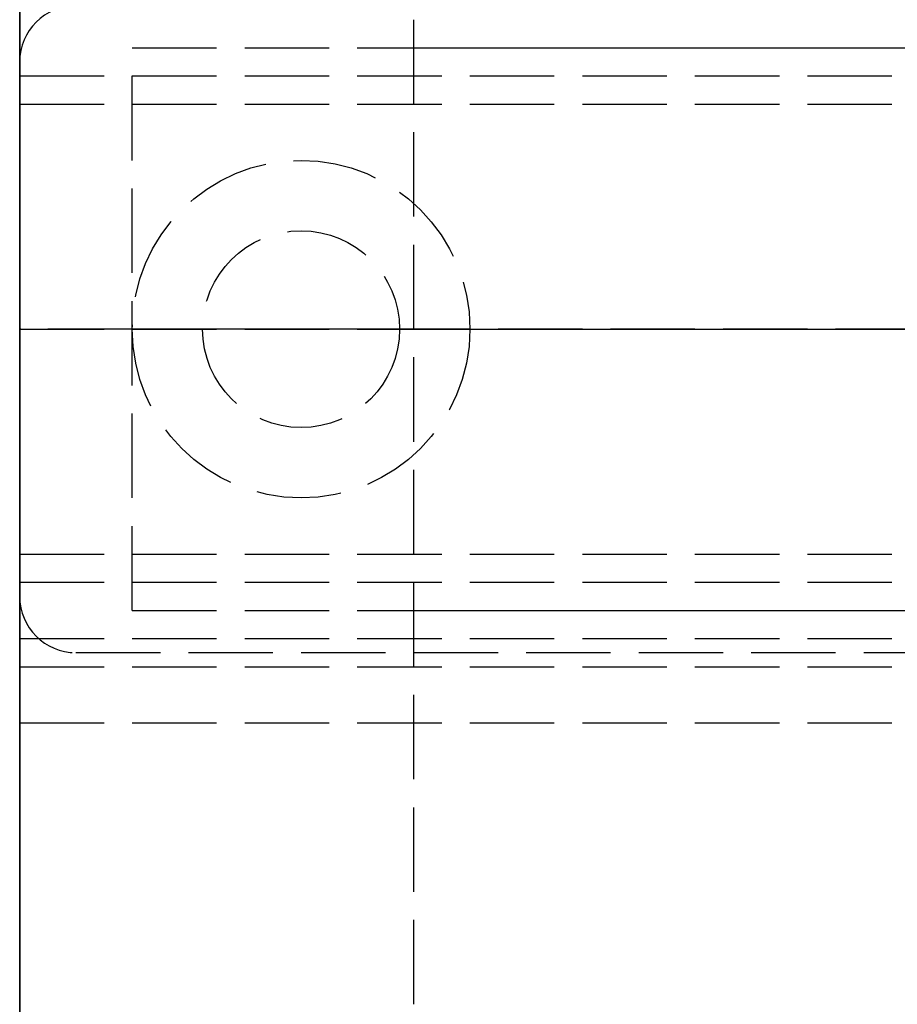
# Model space of a CAD drawing. Header units: millimetres. Extents: x 0 to 2080, y -94 to 94.
# Tile 3 of 13: x 0 to 16, y -12 to 5. Entities that reach past the tile are written whole.
import ezdxf

# ---------------------------------------------------------------- set-up
doc = ezdxf.new("R2010")
doc.units = ezdxf.units.MM
doc.header["$LTSCALE"] = 10
doc.linetypes.add('ALLCAD_Strich', pattern=[0.2, 0.15, -0.05])
for name, color, linetype in [('BESCH_KONT_sich_schn_ansi_2d', 40, 'Continuous'), ('BESCH_KONT_sich_schn_grun_2d', 10, 'Continuous'), ('BESCH_KONT_sich_schn_seit_2d', 160, 'Continuous')]:
    doc.layers.add(name, color=color, linetype=linetype)

msp = doc.modelspace()

# ---------------------------------------------------------------- linework, layer by layer
at = {"layer": 'BESCH_KONT_sich_schn_ansi_2d', "linetype": 'ALLCAD_Strich'}
for p, q in [((0, 0, 2368), (2080, 0, 2368)), ((2080, 0, 2418), (0, 0, 2418)), ((0, 0, 2418), (0, 0, 2368)), ((0, 0, 2321.5), (980, 0, 2321.5)), ((0, 0, 2321.5), (0, 0, 2368)), ((2050, 0, 2361.5), (0, 0, 2361.5)), ((2050, 0, 2362), (0, 0, 2362)), ((0, 0, 2359), (2050, 0, 2359)), ((0, 0, 2359.5), (2050, 0, 2359.5)), ((0, 0, 2353), (2050, 0, 2353)), ((0, 0, 2324), (2050, 0, 2324)), ((2050, 0, 2325.5), (0, 0, 2325.5)), ((0, 0, 2352.5), (2050, 0, 2352.5)), ((0, 0, 2326.5), (2050, 0, 2326.5)), ((0, 0, 2322), (2050, 0, 2322)), ((0, 0, 2355), (2050, 0, 2355)), ((0, 0, 2350.5), (2050, 0, 2350.5)), ((0, 0, 2350), (2050, 0, 2350)), ((0.002, 0, 2361.505), (0.002, 0, 2361.503)), ((0.002, 0, 2352.495), (0.002, 0, 2352.497)), ((0.003, 0, 2361.502), (0.003, 0, 2361.502)), ((0.003, 0, 2361.507), (0.003, 0, 2361.507)), ((0.003, 0, 2361.508), (0.003, 0, 2361.508)), ((0.003, 0, 2352.492), (0.003, 0, 2352.492)), ((0.003, 0, 2352.498), (0.003, 0, 2352.498)), ((0.003, 0, 2352.493), (0.003, 0, 2352.493)), ((0.004, 0, 2361.505), (0.004, 0, 2361.503)), ((0.004, 0, 2352.497), (0.004, 0, 2352.495)), ((0.006, 0, 2361.503), (0.006, 0, 2361.505)), ((0.006, 0, 2352.495), (0.006, 0, 2352.497)), ((0.007, 0, 2361.508), (0.007, 0, 2361.5)), ((0.007, 0, 2361.5), (0.009, 0, 2361.5)), ((0.011, 0, 2361.508), (0.007, 0, 2361.508)), ((0.007, 0, 2352.498), (0.007, 0, 2352.497)), ((0.009, 0, 2361.506), (0.01, 0, 2361.506)), ((0.01, 0, 2361.504), (0.009, 0, 2361.504)), ((0.009, 0, 2361.504), (0.009, 0, 2361.506)), ((0.009, 0, 2361.5), (0.009, 0, 2361.503)), ((0.009, 0, 2361.503), (0.011, 0, 2361.503)), ((0.009, 0, 2352.495), (0.011, 0, 2352.495)), ((0.009, 0, 2352.497), (0.009, 0, 2352.497)), ((0.013, 0, 2352.5), (0.009, 0, 2352.5)), ((0.01, 0, 2352.498), (0.011, 0, 2352.498)), ((0.011, 0, 2352.496), (0.01, 0, 2352.496)), ((0.011, 0, 2361.505), (0.011, 0, 2361.505)), ((0.011, 0, 2352.495), (0.011, 0, 2352.492)), ((0.011, 0, 2352.492), (0.013, 0, 2352.492)), ((0.011, 0, 2352.498), (0.011, 0, 2352.496)), ((0.013, 0, 2361.505), (0.013, 0, 2361.506)), ((0.013, 0, 2352.492), (0.013, 0, 2352.5)), ((0.014, 0, 2361.503), (0.014, 0, 2361.505)), ((0.014, 0, 2352.497), (0.014, 0, 2352.495)), ((0.016, 0, 2361.505), (0.016, 0, 2361.503)), ((0.016, 0, 2352.495), (0.016, 0, 2352.497)), ((0.017, 0, 2361.502), (0.017, 0, 2361.502)), ((0.017, 0, 2361.507), (0.017, 0, 2361.507)), ((0.017, 0, 2361.508), (0.017, 0, 2361.508)), ((0.017, 0, 2352.492), (0.017, 0, 2352.492)), ((0.017, 0, 2352.498), (0.017, 0, 2352.498)), ((0.017, 0, 2352.493), (0.017, 0, 2352.493)), ((0.018, 0, 2361.505), (0.018, 0, 2361.503)), ((0.018, 0, 2352.497), (0.018, 0, 2352.495)), ((0.02, 0, 2361.503), (0.02, 0, 2361.505)), ((0.02, 0, 2352.495), (0.02, 0, 2352.497)), ((1, 0, 2350.5), (1, 0, 2352.5)), ((978, 0, 9), (2, 0, 9)), ((2, 0, 2294), (7, 0, 2294)), ((2, 0, 9), (2, 0, 2294)), ((8, 0, 2348), (2, 0, 2348)), ((8, 0, 2347.5), (2, 0, 2347.5)), ((2, 0, 2347.5), (2, 0, 2348)), ((3.25, 0, 2349), (2, 0, 2348)), ((6.75, 0, 2349), (3.25, 0, 2349)), ((3.25, 0, 2349), (3.25, 0, 2352.5)), ((3.25, 0, 2352.5), (3.25, 0, 2350.5)), ((6.75, 0, 2349), (8, 0, 2348)), ((6.75, 0, 2349), (6.75, 0, 2352.5)), ((6.75, 0, 2352.5), (6.75, 0, 2350.5)), ((7, 0, 2285), (157, 0, 2285)), ((7, 0, 2317), (7, 0, 2285)), ((7, 0, 2317), (157, 0, 2317)), ((7, 0, 2294), (157, 0, 2294)), ((7, 0, 2294), (157, 0, 2294)), ((8, 0, 2347.5), (8, 0, 2348))]:
    msp.add_line(p, q, dxfattribs=at)
at = {"layer": 'BESCH_KONT_sich_schn_ansi_2d', "linetype": 'ALLCAD_Strich', "extrusion": (0, 1, 0)}
for centre, radius, start, end in [((-0.003, 2361.505), 0.00271, 0, 90), ((-0.003, 2361.503), 0.00271, 270, 360), ((-0.003, 2352.497), 0.00116, 0, 90), ((-0.003, 2352.495), 0.00116, 270, 360), ((-0.003, 2361.505), 0.00116, 90, 180), ((-0.003, 2361.503), 0.00116, 180, 270), ((-0.003, 2352.497), 0.00116, 90, 180), ((-0.003, 2352.495), 0.00116, 180, 270), ((-0.01, 2352.497), 0.00093, 270, 0), ((-0.01, 2352.497), 0.00093, 0, 90), ((-0.01, 2361.505), 0.00093, 90, 180), ((-0.01, 2361.505), 0.00093, 180, 270), ((-0.017, 2361.505), 0.00271, 0, 90), ((-0.017, 2361.503), 0.00271, 270, 360), ((-0.017, 2352.497), 0.00116, 0, 90), ((-0.017, 2352.495), 0.00116, 270, 360), ((-0.017, 2361.505), 0.00116, 90, 180), ((-0.017, 2361.503), 0.00116, 180, 270), ((-0.017, 2352.497), 0.00116, 90, 180), ((-0.017, 2352.495), 0.00116, 180, 270)]:
    msp.add_arc(centre, radius, start, end, dxfattribs=at)
at = {"layer": 'BESCH_KONT_sich_schn_ansi_2d', "linetype": 'ALLCAD_Strich', "extrusion": (0, -1, 0)}
for centre, radius, start, end in [((0.003, 2352.495), 0.00271, 180, 270), ((0.003, 2352.497), 0.00271, 90, 180), ((0.003, 2361.503), 0.00116, 180, 270), ((0.003, 2361.505), 0.00116, 90, 180), ((0.003, 2361.503), 0.00271, 270, 360), ((0.003, 2361.505), 0.00271, 0, 90), ((0.003, 2352.495), 0.00271, 270, 0), ((0.003, 2352.497), 0.00271, 0, 90), ((0.009, 2352.498), 0.00217, 90, 180), ((0.009, 2352.497), 0.00217, 180, 270), ((0.011, 2361.505), 0.00217, 270, 0), ((0.011, 2361.506), 0.00217, 360, 90), ((0.017, 2352.497), 0.00271, 90, 180), ((0.017, 2352.495), 0.00271, 180, 270), ((0.017, 2361.503), 0.00116, 180, 270), ((0.017, 2361.505), 0.00116, 90, 180), ((0.017, 2361.503), 0.00271, 270, 360), ((0.017, 2361.505), 0.00271, 0, 90), ((0.017, 2352.497), 0.00271, 0, 90), ((0.017, 2352.495), 0.00271, 270, 0)]:
    msp.add_arc(centre, radius, start, end, dxfattribs=at)
at = {"layer": 'BESCH_KONT_sich_schn_grun_2d', "linetype": 'ALLCAD_Strich'}
for p, q in [((0, 94), (0, -94)), ((7, 13.5), (7, -13.5)), ((2, -5), (2, 5)), ((2, 5), (1022, 5)), ((7, 5), (157, 5)), ((0, 4.5), (2050, 4.5)), ((0, 4), (2050, 4)), ((0, -4), (2050, -4)), ((0, -4.5), (2050, -4.5)), ((2, -5), (1022, -5)), ((7, -5), (157, -5)), ((0, -5.5), (2050, -5.5)), ((1, -5.75), (28.901, -5.75)), ((0, -6), (174, -6)), ((0, -7), (2050, -7))]:
    msp.add_line(p, q, dxfattribs=at)
for radius in [3, 1.75, 1.75]:
    msp.add_circle((5, 0), radius, dxfattribs=at)
for centre, start, end in [((1, 4.75), 90, 180), ((1, -4.75), 180, 270)]:
    msp.add_arc(centre, 1, start, end, dxfattribs=at)
at = {"layer": 'BESCH_KONT_sich_schn_seit_2d', "linetype": 'ALLCAD_Strich'}
for p, q in [((0, -94, 2368), (0, 94, 2368)), ((0, 94, 2418), (0, -94, 2418)), ((0, -45.5), (0, 45.5)), ((0, 25.5, 2), (0, -25.5, 2)), ((0, 17, 2362), (0, -17, 2362)), ((0, -17, 2359), (0, 17, 2359)), ((0, -16.5, 2355), (0, 16.5, 2355)), ((0, 5, 2285), (0, 13.5, 2285)), ((0, 13.5, 2317), (0, -13.5, 2317)), ((0, 12, 2337.5), (0, -12, 2337.5)), ((0, 12, 2333.5), (0, -12, 2333.5)), ((0, 12, 2337.5), (0, -12, 2337.5)), ((0, 12, 2333.5), (0, -12, 2333.5)), ((0, -10.5, 2328.5), (0, 10.5, 2328.5)), ((0, 2.727, 2329.25), (0, 10.5, 2329.25)), ((0, -10.5, 2332.3), (0, 10.5, 2332.3)), ((0, -10.5, 2329.8), (0, 10.5, 2329.8)), ((0, 10.5, 2340.737), (0, 4.5, 2340.737)), ((0, 4.5, 2338.312), (0, 10.5, 2338.312)), ((0, 10.5, 2343.7), (0, 4.5, 2343.7)), ((0, 10.5, 2337.742), (0, 4.5, 2337.742)), ((0, 10.5, 2340.3), (0, -10.5, 2340.3)), ((0, 4, 2334.5), (0, 10.5, 2334.5)), ((0, 4.5, 2336.5), (0, 10.5, 2336.5)), ((0, 10.5, 2336), (0, 4.5, 2336)), ((0, 10.5, 2332), (0, 4.5, 2332)), ((0, -10.5, 2332), (0, 10.5, 2332)), ((0, -10.5, 2336), (0, 10.5, 2336)), ((0, -9.5, 4), (0, 9.5, 4)), ((0, 9, 2365), (0, -9, 2365)), ((0, -8.5, 2319), (0, 8.5, 2319)), ((0, 4.5, 2340.5), (0, 8, 2340.5)), ((0, 8, 2332.5), (0, 0, 2332.5)), ((0, 3.016, 2329.3), (0, 7.976, 2334.2)), ((0, 7.976, 2345.4), (0, 3.016, 2350.3)), ((0, 5.4, 2325.483), (0, 7.632, 2326.798)), ((0, -6.635, 2332.876), (0, 6.635, 2332.876)), ((0, 6.062, 2322.5), (0, 5.062, 2322.5)), ((0, 6, 2350), (0, 4, 2350)), ((0, 5.75, 2325), (0, 5.062, 2325)), ((0, 4, 2352), (0, 5.75, 2352)), ((0, 5.5, 2339.5), (0, 4.5, 2339.5)), ((0, 5.5, 2331.5), (0, 4.5, 2331.5)), ((0, 5.5, 2338), (0, 4.5, 2338)), ((0, 5.5, 2333), (0, 4.5, 2333)), ((0, 4, 2333), (0, 5.5, 2333)), ((0, 4, 2338), (0, 5.5, 2338)), ((0, 4, 2331.5), (0, 5.5, 2331.5)), ((0, 4, 2339.5), (0, 5.5, 2339.5)), ((0, 4.75, 2350.5), (0, 5.5, 2350.5)), ((0, 4.75, 2352.5), (0, 5.5, 2352.5)), ((0, 2.89, 2329.376), (0, 5.44, 2331.804)), ((0, 3.303, 2321.7), (0, 5.4, 2325.483)), ((0, 5.062, 2322.5), (0, 4.5, 2322.5)), ((0, 5.062, 2325), (0, 0, 2325)), ((0, 5, 9), (0, -5, 9)), ((0, -5, 2294), (0, 5, 2294)), ((0, 5, 9), (0, 5, 2294)), ((0, 5, 925), (0, -5, 925)), ((0, 5, 935), (0, -5, 935)), ((0, 5, 1065), (0, -5, 1065)), ((0, 5, 1075), (0, -5, 1075)), ((0, 4.94, 2285), (0, 5, 2285)), ((0, 4.94, 2294), (0, 4.94, 2285)), ((0, 4.8, 2348.537), (0, 4.8, 2350)), ((0, 4.8, 2347.5), (0, 4.8, 2348.537)), ((0, 4.8, 2350), (0, 4.8, 2350.5)), ((0, 4.8, 2352.5), (0, 4.8, 2350.5)), ((0, 4.75, 2350.5), (0, -4.75, 2350.5)), ((0, 4.75, 2352.5), (0, 4.75, 2350.5)), ((0, 4.75, 2352.5), (0, -4.75, 2352.5)), ((0, 4.5, 2322.5), (0, 4.5, 2324.308)), ((0, 4.5, 2325.804), (0, 4.5, 2324.308)), ((0, 4.5, 2325.804), (0, 4.5, 2326.212)), ((0, 4.5, 2327.916), (0, 4.5, 2326.212)), ((0, 4.5, 2328.5), (0, 4.5, 2327.916)), ((0, -4.5, 2322.5), (0, 4.5, 2322.5)), ((0, -4.5, 2324.308), (0, 4.5, 2324.308)), ((0, -4.5, 2325.804), (0, 4.5, 2325.804)), ((0, -4.5, 2326.212), (0, 4.5, 2326.212)), ((0, -4.5, 2327.916), (0, 4.5, 2327.916)), ((0, 4, 2350.5), (0, 4.5, 2350.5)), ((0, 4.5, 2350.5), (0, 4.5, 2352.5)), ((0, -4.5, 2352.5), (0, 4.5, 2352.5)), ((0, 0.007, 2344.4), (0, 4.5, 2344.4)), ((0, -4.5, 2342.5), (0, 4.5, 2342.5)), ((0, -4.5, 2346.5), (0, 4.5, 2346.5)), ((0, -4.5, 2342.2), (0, 4.5, 2342.2)), ((0, -4.5, 2343.2), (0, 4.5, 2343.2)), ((0, 4.5, 2343.7), (0, 4.5, 2345.8)), ((0, -4.5, 2345.8), (0, 4.5, 2345.8)), ((0, 4.5, 2346.068), (0, 4.5, 2345.8)), ((0, -4.5, 2346.068), (0, 4.5, 2346.068)), ((0, 4.5, 2346.068), (0, 4.5, 2346.732)), ((0, -4.5, 2346.732), (0, 4.5, 2346.732)), ((0, 4.5, 2346.732), (0, 4.5, 2347)), ((0, 2.013, 2347), (0, 4.5, 2347)), ((0, -4.5, 2345.136), (0, 4.5, 2345.136)), ((0, -4.5, 2345.4), (0, 4.5, 2345.4)), ((0, -4.5, 2342), (0, 4.5, 2342)), ((0, 4.5, 2350), (0, 4.5, 2347)), ((0, 4.5, 2340.5), (0, -4.5, 2340.5)), ((0, 4.5, 2328.5), (0, 4.5, 2340.5)), ((0, -4.5, 2328.415), (0, 4.5, 2328.415)), ((0, 2, 2329.5), (0, 4.5, 2329.5)), ((0, 4.5, 2339), (0, 2, 2339)), ((0, 4.5, 2336), (0, 2, 2336)), ((0, 4.5, 2332), (0, 2, 2332)), ((0, -4.5, 2333), (0, 4.5, 2333)), ((0, -4.5, 2338), (0, 4.5, 2338)), ((0, 4.5, 2340.737), (0, 4.5, 2340.5)), ((0, 4.5, 2340.737), (0, 4.5, 2343.7)), ((0, 4.5, 2328.7), (0, -4.5, 2328.7)), ((0, 4.5, 2341.527), (0, -4.5, 2341.527)), ((0, 4.5, 2350.5), (0, 4.5, 2350)), ((0, 4.25, 2343.4), (0, 4.25, 2336.2)), ((0, 4.25, 2336.2), (0, -4.25, 2336.2)), ((0, 4.25, 2343.4), (0, -4.25, 2343.4)), ((0, -4.25, 2342.1), (0, 4.25, 2342.1)), ((0, 4, 2350), (0, 4, 2350.5)), ((0, 2.118, 2350), (0, 4, 2350)), ((0, 4, 2352), (0, 2.118, 2352)), ((0, 4, 2352), (0, 4, 2350.5)), ((0, 4, 2332.5), (0, 4, 2322.5)), ((0, 4, 2332.5), (0, 4, 2322.5)), ((0, 4, 2340.3), (0, 4, 2337)), ((0, 4, 2337.5), (0, -4, 2337.5)), ((0, 4, 2333.5), (0, -4, 2333.5)), ((0, 4, 2317), (0, 4, 2319)), ((0, -4, 2337), (0, 4, 2337)), ((0, 4, 2317), (0, 4, 2337)), ((0, 3.94, 2317), (0, 3.94, 2319)), ((0, 3.94, 2317), (0, 3.94, 2337)), ((0, 3.75, 2340.5), (0, 3.75, 2340.502)), ((0, -3.75, 2340.5), (0, 3.75, 2340.5)), ((0, -3.75, 2340.502), (0, 3.75, 2340.502)), ((0, -3.303, 2321.7), (0, 3.303, 2321.7)), ((0, 3.016, 2350.3), (0, 1.75, 2350.3)), ((0, -3.016, 2329.3), (0, 3.016, 2329.3)), ((0, 0, 2348), (0, 3, 2348)), ((0, 0, 2347.5), (0, 3, 2347.5)), ((0, 3, 2347.5), (0, 3, 2348)), ((0, 1.75, 2349), (0, 3, 2348)), ((0, -2.727, 2329.25), (0, 2.727, 2329.25)), ((0, 2.5, 4), (0, 2.5, 2)), ((0, 2.25, 2352), (0, 2.25, 2350)), ((0, 2.2, 2329.1), (0, -2.2, 2329.1)), ((0, 2.179, 2352), (0, 2.179, 2350)), ((0, 2.172, 2352), (0, 2.172, 2350)), ((0, 2.118, 2350), (0, 1.618, 2350)), ((0, 1.618, 2352), (0, 2.118, 2352)), ((0, 2.118, 2350), (0, 2.118, 2352)), ((0, -2.013, 2347), (0, 2.013, 2347)), ((0, 2, 2352), (0, 2, 2347)), ((0, 2, 2340.5), (0, 2, 2329.487)), ((0, 1.879, 2352), (0, 1.879, 2350)), ((0, 0, 2349), (0, 1.75, 2349)), ((0, 1.75, 2349), (0, 1.75, 2350.5)), ((0, 1.75, 2350.5), (0, 1.75, 2352.5)), ((0, 1.75, 2350.3), (0, -1.75, 2350.3)), ((0, 1.75, 2352.5), (0, 1.75, 2350.5)), ((0, 1.63, 2352), (0, 1.63, 2350)), ((0, 0, 2350), (0, 1.618, 2350)), ((0, 1.618, 2352), (0, -1.618, 2352)), ((0, 1.618, 2352), (0, 1.618, 2350)), ((0, -13.5, 2303.5), (0, 0.03, 2303.5)), ((0, 0.03, 2311.5), (0, 0.03, 2303.5)), ((0, -13.5, 2311.5), (0, 0.03, 2311.5)), ((0, 0.02, 2344.397), (0, 0.02, 2344.395)), ((0, 0.018, 2344.395), (0, 0.018, 2344.397)), ((0, 0.017, 2344.392), (0, 0.017, 2344.392)), ((0, 0.017, 2344.393), (0, 0.017, 2344.393)), ((0, 0.017, 2344.398), (0, 0.017, 2344.398)), ((0, 0.016, 2344.397), (0, 0.016, 2344.395)), ((0, 0.015, 2350.497), (0, 0.015, 2350.495)), ((0, 0.014, 2344.395), (0, 0.014, 2344.397)), ((0, 0.013, 2344.4), (0, 0.013, 2344.392)), ((0, 0.011, 2344.4), (0, 0.013, 2344.4)), ((0, 0.013, 2344.392), (0, 0.009, 2344.392)), ((0, 0.013, 2350.495), (0, 0.013, 2350.497)), ((0, 0.012, 2350.492), (0, 0.012, 2350.492)), ((0, 0.012, 2350.498), (0, 0.012, 2350.498)), ((0, 0.012, 2350.493), (0, 0.012, 2350.493)), ((0, 0.01, 2344.394), (0, 0.011, 2344.394)), ((0, 0.009, 2344.397), (0, 0.011, 2344.397)), ((0, 0.011, 2344.397), (0, 0.011, 2344.4)), ((0, 0.011, 2344.394), (0, 0.011, 2344.396)), ((0, 0.011, 2344.396), (0, 0.01, 2344.396)), ((0, 0.011, 2350.497), (0, 0.011, 2350.495)), ((0, 0.01, 2344.397), (0, 0.01, 2344.395)), ((0, 0.009, 2344.395), (0, 0.009, 2344.395)), ((0, 0.009, 2350.495), (0, 0.009, 2350.497)), ((0, 0.008, 2344.395), (0, 0.008, 2344.397)), ((0, 0.008, 2350.498), (0, 0.008, 2350.497)), ((0, 0.007, 2344.392), (0, 0.007, 2344.392)), ((0, -0.007, 2344.4), (0, 0.007, 2344.4)), ((0, 0.007, 2344.393), (0, 0.007, 2344.393)), ((0, 0.007, 2344.4), (0, 0.007, 2344.4)), ((0, 0.007, 2344.398), (0, 0.007, 2344.398)), ((0, 0.007, 2344.394), (0, 0.007, 2344.395)), ((0, 0.007, 2350.497), (0, 0.007, 2350.497)), ((0, 0.006, 2344.397), (0, 0.006, 2344.395)), ((0, 0.006, 2344.397), (0, 0.006, 2344.395)), ((0, 0.006, 2350.498), (0, 0.004, 2350.498)), ((0, 0.006, 2350.495), (0, 0.004, 2350.495)), ((0, 0.004, 2350.496), (0, 0.006, 2350.496)), ((0, 0.002, 2350.5), (0, 0.006, 2350.5)), ((0, 0.005, 2350.495), (0, 0.005, 2350.497)), ((0, 0.004, 2344.395), (0, 0.004, 2344.397)), ((0, 0.004, 2344.395), (0, 0.004, 2344.397)), ((0, 0.004, 2350.495), (0, 0.004, 2350.492)), ((0, 0.004, 2350.492), (0, 0.002, 2350.492)), ((0, 0.004, 2350.498), (0, 0.004, 2350.496)), ((0, 0.003, 2344.4), (0, 0.003, 2344.392)), ((0, 0.001, 2344.4), (0, 0.003, 2344.4)), ((0, 0.003, 2344.392), (0, -0.001, 2344.392)), ((0, 0.003, 2344.392), (0, 0.003, 2344.392)), ((0, 0.003, 2344.393), (0, 0.003, 2344.393)), ((0, 0.003, 2344.398), (0, 0.003, 2344.398)), ((0, 0.003, 2350.497), (0, 0.003, 2350.495)), ((0, 0.002, 2344.397), (0, 0.002, 2344.395)), ((0, 0.002, 2350.492), (0, 0.002, 2350.5)), ((0, 0.002, 2350.493), (0, 0.001, 2350.493)), ((0, 0.001, 2350.498), (0, 0.002, 2350.498)), ((0, 0.001, 2350.492), (0, 0.002, 2350.492)), ((0, 0, 2344.394), (0, 0.001, 2344.394)), ((0, -0.001, 2344.397), (0, 0.001, 2344.397)), ((0, 0.001, 2344.397), (0, 0.001, 2344.4)), ((0, 0.001, 2344.394), (0, 0.001, 2344.396)), ((0, 0.001, 2344.396), (0, 0, 2344.396)), ((0, 0.001, 2350.497), (0, 0.001, 2350.495)), ((0, 0, 2332.5), (0, -8, 2332.5)), ((0, 0, 2344.395), (0, 0, 2344.397)), ((0, 0, 2350.497), (0, 0, 2350.495)), ((0, -3, 2348), (0, 0, 2348)), ((0, -3, 2347.5), (0, 0, 2347.5)), ((0, -1.75, 2349), (0, 0, 2349)), ((0, 0, 2319), (0, 0, 2322.5)), ((0, -1.618, 2350), (0, 0, 2350)), ((0, 0, 2325), (0, -5.062, 2325)), ((0, 0, 2322.5), (0, 0, 2325)), ((0, 0, 2350.495), (0, 0, 2350.497)), ((0, -0.001, 2344.395), (0, -0.001, 2344.395)), ((0, -0.001, 2350.492), (0, -0.002, 2350.492)), ((0, -0.001, 2350.498), (0, -0.002, 2350.498)), ((0, -0.002, 2350.493), (0, -0.001, 2350.493)), ((0, -0.001, 2350.495), (0, -0.001, 2350.497)), ((0, -0.002, 2350.5), (0, -0.002, 2350.492)), ((0, -0.002, 2350.492), (0, -0.004, 2350.492)), ((0, -0.006, 2350.5), (0, -0.002, 2350.5)), ((0, -0.003, 2344.394), (0, -0.003, 2344.395)), ((0, -0.003, 2350.497), (0, -0.003, 2350.495)), ((0, -0.004, 2344.397), (0, -0.004, 2344.395)), ((0, -0.004, 2350.498), (0, -0.006, 2350.498)), ((0, -0.006, 2350.496), (0, -0.004, 2350.496)), ((0, -0.004, 2350.496), (0, -0.004, 2350.498)), ((0, -0.004, 2350.492), (0, -0.004, 2350.495)), ((0, -0.004, 2350.495), (0, -0.006, 2350.495)), ((0, -0.005, 2350.495), (0, -0.005, 2350.497)), ((0, -0.006, 2344.395), (0, -0.006, 2344.397)), ((0, -0.007, 2344.392), (0, -0.007, 2344.392)), ((0, -4.5, 2344.4), (0, -0.007, 2344.4)), ((0, -0.007, 2344.393), (0, -0.007, 2344.393)), ((0, -0.007, 2344.4), (0, -0.007, 2344.4)), ((0, -0.007, 2344.398), (0, -0.007, 2344.398)), ((0, -0.007, 2350.497), (0, -0.007, 2350.497)), ((0, -0.008, 2344.397), (0, -0.008, 2344.395)), ((0, -0.008, 2350.497), (0, -0.008, 2350.498)), ((0, -0.009, 2350.495), (0, -0.009, 2350.497)), ((0, -0.01, 2344.395), (0, -0.01, 2344.397)), ((0, -0.011, 2350.497), (0, -0.011, 2350.495)), ((0, -0.012, 2350.493), (0, -0.012, 2350.493)), ((0, -0.012, 2350.498), (0, -0.012, 2350.498)), ((0, -0.012, 2350.492), (0, -0.012, 2350.492)), ((0, -0.013, 2350.497), (0, -0.013, 2350.495)), ((0, -0.015, 2350.495), (0, -0.015, 2350.497)), ((0, -0.03, 2311.5), (0, -0.03, 2303.5)), ((0, -0.06, 2319), (0, -0.06, 2325)), ((0, -1.618, 2350), (0, -2.118, 2350)), ((0, -2.118, 2352), (0, -1.618, 2352)), ((0, -1.618, 2352), (0, -1.618, 2350)), ((0, -1.63, 2352), (0, -1.63, 2350)), ((0, -1.75, 2349), (0, -3, 2348)), ((0, -1.75, 2349), (0, -1.75, 2350.5)), ((0, -1.75, 2350.3), (0, -3.016, 2350.3)), ((0, -1.75, 2350.5), (0, -1.75, 2352.5)), ((0, -1.75, 2352.5), (0, -1.75, 2350.5)), ((0, -1.879, 2352), (0, -1.879, 2350)), ((0, -2, 2352), (0, -2, 2347)), ((0, -4.5, 2329.5), (0, -2, 2329.5)), ((0, -2, 2340.5), (0, -2, 2329.487)), ((0, -2, 2339), (0, -4.5, 2339)), ((0, -2, 2336), (0, -4.5, 2336)), ((0, -2, 2332), (0, -4.5, 2332)), ((0, -4.5, 2347), (0, -2.013, 2347)), ((0, -4, 2350), (0, -2.118, 2350)), ((0, -2.118, 2350), (0, -2.118, 2352)), ((0, -2.118, 2352), (0, -4, 2352)), ((0, -2.172, 2352), (0, -2.172, 2350)), ((0, -2.179, 2352), (0, -2.179, 2350)), ((0, -2.25, 2352), (0, -2.25, 2350)), ((0, -2.5, 4), (0, -2.5, 2)), ((0, -10.5, 2329.25), (0, -2.727, 2329.25)), ((0, -5.44, 2331.804), (0, -2.89, 2329.376)), ((0, -3, 2347.5), (0, -3, 2348)), ((0, -3.016, 2350.3), (0, -7.976, 2345.4)), ((0, -7.976, 2334.2), (0, -3.016, 2329.3)), ((0, -5.4, 2325.483), (0, -3.303, 2321.7)), ((0, -3.75, 2340.502), (0, -3.75, 2340.5)), ((0, -4.5, 2350.5), (0, -4, 2350.5)), ((0, -4, 2350.5), (0, -4, 2350)), ((0, -4, 2350), (0, -6, 2350)), ((0, -4, 2352), (0, -4, 2350.5)), ((0, -5.75, 2352), (0, -4, 2352)), ((0, -4, 2332.5), (0, -4, 2322.5)), ((0, -4, 2332.5), (0, -4, 2322.5)), ((0, -5.5, 2333), (0, -4, 2333)), ((0, -5.5, 2338), (0, -4, 2338)), ((0, -5.5, 2331.5), (0, -4, 2331.5)), ((0, -5.5, 2339.5), (0, -4, 2339.5)), ((0, -4, 2334.5), (0, -10.5, 2334.5)), ((0, -4, 2340.3), (0, -4, 2337)), ((0, -4, 2317), (0, -4, 2319)), ((0, -4.06, 2337), (0, -4, 2337)), ((0, -4, 2317), (0, -4, 2337)), ((0, -4.06, 2317), (0, -4.06, 2319)), ((0, -4.06, 2317), (0, -4.06, 2337)), ((0, -4.25, 2343.4), (0, -4.25, 2336.2)), ((0, -4.5, 2322.5), (0, -5.062, 2322.5)), ((0, -4.5, 2327.916), (0, -4.5, 2328.5)), ((0, -4.5, 2326.212), (0, -4.5, 2327.916)), ((0, -4.5, 2326.212), (0, -4.5, 2325.804)), ((0, -4.5, 2324.308), (0, -4.5, 2325.804)), ((0, -4.5, 2324.308), (0, -4.5, 2322.5)), ((0, -4.5, 2352.5), (0, -4.5, 2350.5)), ((0, -4.5, 2345.8), (0, -4.5, 2343.7)), ((0, -4.5, 2345.8), (0, -4.5, 2346.068)), ((0, -4.5, 2346.732), (0, -4.5, 2346.068)), ((0, -4.5, 2347), (0, -4.5, 2346.732)), ((0, -4.5, 2350), (0, -4.5, 2347)), ((0, -8, 2340.5), (0, -4.5, 2340.5)), ((0, -4.5, 2340.5), (0, -4.5, 2328.5)), ((0, -4.5, 2339.5), (0, -5.5, 2339.5)), ((0, -4.5, 2331.5), (0, -5.5, 2331.5)), ((0, -4.5, 2338), (0, -5.5, 2338)), ((0, -4.5, 2333), (0, -5.5, 2333)), ((0, -4.5, 2340.737), (0, -10.5, 2340.737)), ((0, -4.5, 2340.5), (0, -4.5, 2340.737)), ((0, -10.5, 2338.312), (0, -4.5, 2338.312)), ((0, -4.5, 2343.7), (0, -4.5, 2340.737)), ((0, -4.5, 2343.7), (0, -10.5, 2343.7)), ((0, -4.5, 2337.742), (0, -10.5, 2337.742)), ((0, -10.5, 2336.5), (0, -4.5, 2336.5)), ((0, -4.5, 2336), (0, -10.5, 2336)), ((0, -4.5, 2332), (0, -10.5, 2332)), ((0, -4.5, 2350.5), (0, -4.5, 2350)), ((0, -4.75, 2350.5), (0, -4.75, 2352.5)), ((0, -5.5, 2350.5), (0, -4.75, 2350.5)), ((0, -5.5, 2352.5), (0, -4.75, 2352.5)), ((0, -4.8, 2350), (0, -4.8, 2348.537)), ((0, -4.8, 2350.5), (0, -4.8, 2350)), ((0, -4.8, 2348.537), (0, -4.8, 2347.5)), ((0, -4.8, 2350.5), (0, -4.8, 2352.5)), ((0, -5, 9), (0, -5, 2294)), ((0, -13.5, 2285), (0, -5, 2285)), ((0, -5.06, 2294), (0, -5, 2294)), ((0, -5.06, 2285), (0, -5.06, 2294)), ((0, -5.062, 2325), (0, -5.75, 2325)), ((0, -5.062, 2322.5), (0, -6.062, 2322.5)), ((0, -7.632, 2326.798), (0, -5.4, 2325.483)), ((0, -5.5, 2345.4), (0, -7.976, 2345.4)), ((0, -5.5, 2341.556), (0, -10, 2341.556)), ((0, -10, 2343.024), (0, -5.5, 2343.024)), ((0, -5.5, 2343.024), (0, -5.5, 2341.556)), ((0, -5.5, 2343.024), (0, -5.5, 2345.4)), ((0, -5.5, 2340.587), (0, -5.5, 2341.556)), ((0, -5.5, 2340.587), (0, -5.5, 2340.55)), ((0, -7.976, 2334.2), (0, -5.5, 2334.2)), ((0, -5.5, 2336.576), (0, -10, 2336.576)), ((0, -5.5, 2334.2), (0, -5.5, 2336.576)), ((0, -5.5, 2338.044), (0, -5.5, 2339.013)), ((0, -5.5, 2339.05), (0, -5.5, 2339.013)), ((0, -5.5, 2338.044), (0, -5.5, 2336.576)), ((0, -10, 2338.044), (0, -5.5, 2338.044)), ((0, -10, 2340.587), (0, -5.5, 2340.587)), ((0, -10, 2339.013), (0, -5.5, 2339.013)), ((0, -10, 2340.55), (0, -5.5, 2340.55)), ((0, -10, 2339.05), (0, -5.5, 2339.05)), ((0, -6, 2350.5), (0, -5.5, 2350.5)), ((0, -5.5, 2350.5), (0, -5.5, 2352.5)), ((0, -14, 2352.5), (0, -5.5, 2352.5)), ((0, -5.5, 2334.2), (0, -5.5, 2331.5)), ((0, -5.5, 2339.5), (0, -5.5, 2339.05)), ((0, -10, 2338.5), (0, -5.5, 2338.5)), ((0, -10, 2341.1), (0, -5.5, 2341.1)), ((0, -10, 2340.717), (0, -5.5, 2340.717)), ((0, -10, 2341.489), (0, -5.5, 2341.489)), ((0, -10, 2341.6), (0, -5.5, 2341.6)), ((0, -10, 2338.883), (0, -5.5, 2338.883)), ((0, -10, 2338.111), (0, -5.5, 2338.111)), ((0, -10, 2338), (0, -5.5, 2338)), ((0, -6, 2352), (0, -5.75, 2352)), ((0, -5.75, 2328.5), (0, -5.75, 2324.253)), ((0, -11.75, 2325.861), (0, -5.75, 2324.253)), ((0, -5.75, 2350.5), (0, -5.75, 2352.5)), ((0, -5.75, 2332.529), (0, -5.75, 2328.5)), ((0, -5.75, 2346.747), (0, -5.75, 2346.501)), ((0, -6.933, 2346.43), (0, -5.75, 2346.747)), ((0, -11.75, 2333), (0, -5.75, 2333)), ((0, -11.75, 2325.861), (0, -5.75, 2324.253)), ((0, -6.933, 2346.43), (0, -5.75, 2346.747)), ((0, -11.75, 2333), (0, -5.75, 2333)), ((0, -11.75, 2338), (0, -5.75, 2338)), ((0, -5.75, 2325), (0, -6.062, 2325)), ((0, -5.75, 2350.5), (0, -5.75, 2350)), ((0, -5.75, 2332.529), (0, -5.75, 2346.501)), ((0, -5.85, 2347.5), (0, -5.85, 2332.1)), ((0, -6, 2352), (0, -6, 2350.5)), ((0, -6, 2350), (0, -6, 2350.5)), ((0, -6.062, 2322.5), (0, -6.5, 2322.5)), ((0, -6.062, 2319), (0, -6.062, 2324.337)), ((0, -6.062, 2325), (0, -6.122, 2325)), ((0, -6.062, 2324.337), (0, -6.062, 2325)), ((0, -6.122, 2319), (0, -6.122, 2322.5)), ((0, -6.122, 2322.5), (0, -6.122, 2325)), ((0, -6.35, 2332.594), (0, -6.35, 2347.006)), ((0, -6.5, 2324.454), (0, -6.5, 2322.5)), ((0, -6.5, 2340.5), (0, -6.5, 2332.5)), ((0, -6.5, 2332.5), (0, -6.5, 2324.454)), ((0, -10.5, 2332.876), (0, -6.635, 2332.876)), ((0, -11.75, 2345.139), (0, -6.933, 2346.43)), ((0, -11.75, 2345.139), (0, -6.933, 2346.43)), ((0, -12.375, 2325.5), (0, -7, 2324)), ((0, -7, 2322), (0, -7, 2324)), ((0, -16.5, 2322), (0, -7, 2322)), ((0, -10.5, 2326.798), (0, -7.632, 2326.798)), ((0, -7.742, 2305.5), (0, -7.742, 2310.5)), ((0, -7.742, 2310.5), (0, -13.5, 2310.5)), ((0, -7.742, 2305.5), (0, -13.5, 2305.5)), ((0, -7.802, 2305.5), (0, -7.802, 2310.5)), ((0, -7.976, 2345.4), (0, -10, 2343.4)), ((0, -10, 2336.2), (0, -7.976, 2334.2)), ((0, -8, 2340.5), (0, -8, 2332.5)), ((0, -8, 2340.5), (0, -11.5, 2340.5)), ((0, -8.56, 2319), (0, -8.5, 2319)), ((0, -8.5, 2317), (0, -8.5, 2319)), ((0, -8.56, 2317), (0, -8.56, 2319)), ((0, -9, 2359), (0, -9, 2355)), ((0, -9, 2365), (0, -9, 2362)), ((0, -9, 2359), (0, -9, 2362)), ((0, -9, 2362), (0, -9, 2359)), ((0, -9.5, 21.5), (0, -9.5, 4)), ((0, -11.5, 21.5), (0, -9.5, 21.5)), ((0, -10, 2343.024), (0, -10, 2341.556)), ((0, -10, 2343.4), (0, -10, 2343.024)), ((0, -10, 2336.576), (0, -10, 2336.2)), ((0, -10, 2340.55), (0, -10, 2339.05)), ((0, -10, 2338.044), (0, -10, 2336.576)), ((0, -10, 2341.556), (0, -10, 2340.587)), ((0, -10, 2340.55), (0, -10, 2340.587)), ((0, -10, 2339.013), (0, -10, 2339.05)), ((0, -10, 2339.013), (0, -10, 2338.044)), ((0, -11.75, 2338), (0, -10, 2338)), ((0, -10.5, 2329.807), (0, -10.495, 2329.807)), ((0, -10.5, 2329.802), (0, -10.495, 2329.802)), ((0, -10.5, 2329.803), (0, -10.495, 2329.803)), ((0, -10.495, 2329.803), (0, -10.495, 2329.8)), ((0, -10.5, 2329.805), (0, -10.495, 2329.805)), ((0, -10.495, 2329.803), (0, -10.495, 2329.805)), ((0, -10.5, 2329.808), (0, -10.495, 2329.808)), ((0, -10.495, 2329.808), (0, -10.495, 2329.805)), ((0, -10.5, 2329.806), (0, -10.495, 2329.806)), ((0, -10.5, 2329.808), (0, -10.495, 2329.808)), ((0, -10.5, 2329.806), (0, -10.495, 2329.806)), ((0, -10.5, 2329.805), (0, -10.495, 2329.805)), ((0, -10.5, 2329.803), (0, -10.495, 2329.803)), ((0, -10.5, 2329.8), (0, -10.495, 2329.8)), ((0, -10.5, 2329.804), (0, -10.495, 2329.804)), ((0, -10.5, 2329.805), (0, -10.495, 2329.805)), ((0, -10.5, 2329.805), (0, -10.495, 2329.805)), ((0, -10.5, 2333.602), (0, -10.5, 2332.876)), ((0, -10.5, 2329.25), (0, -10.5, 2332.876)), ((0, -10.5, 2329.25), (0, -10.5, 2328.5)), ((0, -10.5, 2340.737), (0, -10.5, 2338.312)), ((0, -10.5, 2343.7), (0, -10.5, 2340.737)), ((0, -10.5, 2337.742), (0, -10.5, 2333.602)), ((0, -10.5, 2328.5), (0, -10.5, 2326.798)), ((0, -10.5, 2338.312), (0, -10.5, 2337.742)), ((0, -11.5, 2), (0, -11.5, 21.5)), ((0, -11.5, 2337.5), (0, -11.5, 2339)), ((0, -11.5, 2339), (0, -11.5, 2340.5)), ((0, -11.75, 2325.861), (0, -11.75, 2345.139)), ((0, -11.75, 2340.5), (0, -12, 2340.5)), ((0, -11.75, 2330.5), (0, -12, 2330.5)), ((0, -11.75, 2340.5), (0, -12, 2340.5)), ((0, -11.75, 2330.5), (0, -12, 2330.5)), ((0, -12, 2330.5), (0, -12, 2340.5))]:
    msp.add_line(p, q, dxfattribs=at)
at = {"layer": 'BESCH_KONT_sich_schn_seit_2d', "linetype": 'ALLCAD_Strich', "extrusion": (-1, 0, 0)}
for centre in [(0, 2333.5), (0, 2346.5)]:
    msp.add_circle(centre, 3, dxfattribs=at)
at = {"layer": 'BESCH_KONT_sich_schn_seit_2d', "linetype": 'ALLCAD_Strich', "extrusion": (1, 0, 0)}
msp.add_circle((0, 2333.3), 1.75, dxfattribs=at)
for centre, radius, start, end in [((4.75, 2346.501), 1, 0, 87.134), ((4.75, 2332.529), 1, 313.6028, 0), ((2.2, 2330.1), 1, 306.8699, 313.6028), ((2.2, 2330.1), 1, 270, 306.8699), ((0, 2346.3), 1.75, 136.7082, 43.2918), ((0, 2346.3), 1.75, 43.2918, 62.0436), ((0, 2346.3), 1.75, 62.0436, 136.7082), ((0.017, 2344.395), 0.00116, 270, 0), ((0.017, 2344.397), 0.00116, 0, 90), ((0.017, 2344.395), 0.00116, 180, 270), ((0.017, 2344.397), 0.00116, 90, 180), ((0.012, 2350.497), 0.00116, 0, 90), ((0.012, 2350.495), 0.00116, 270, 360), ((0.012, 2350.497), 0.00116, 90, 180), ((0.012, 2350.495), 0.00116, 180, 270), ((0.01, 2344.395), 0.00093, 90, 180), ((0.01, 2344.395), 0.00093, 180, 270), ((0.007, 2344.395), 0.00116, 270, 0), ((0.007, 2344.397), 0.00116, 0, 90), ((0.007, 2344.395), 0.00116, 180, 270), ((0.007, 2344.397), 0.00116, 90, 180), ((0.006, 2350.497), 0.00093, 270, 0), ((0.006, 2350.497), 0.00093, 0, 90), ((0.002, 2350.497), 0.00271, 0, 90), ((0.002, 2350.495), 0.00271, 270, 360), ((0.003, 2344.395), 0.00116, 270, 0), ((0.003, 2344.397), 0.00116, 0, 90), ((0.003, 2344.395), 0.00116, 180, 270), ((0.003, 2344.397), 0.00116, 90, 180), ((0.001, 2350.497), 0.00116, 90, 180), ((0.001, 2350.495), 0.00116, 180, 270), ((0, 2344.395), 0.00093, 90, 180), ((0, 2344.395), 0.00093, 180, 270), ((-0.001, 2350.497), 0.00116, 0, 90), ((-0.001, 2350.495), 0.00116, 270, 360), ((-0.002, 2350.497), 0.00116, 90, 180), ((-0.002, 2350.495), 0.00116, 180, 270), ((-0.007, 2344.395), 0.00116, 270, 0), ((-0.007, 2344.397), 0.00116, 0, 90), ((-0.006, 2350.497), 0.00093, 90, 180), ((-0.006, 2350.497), 0.00093, 180, 270), ((-0.007, 2344.395), 0.00116, 180, 270), ((-0.007, 2344.397), 0.00116, 90, 180), ((-0.012, 2350.497), 0.00271, 0, 90), ((-0.012, 2350.495), 0.00271, 270, 360), ((-0.012, 2350.497), 0.00116, 90, 180), ((-0.012, 2350.495), 0.00116, 180, 270), ((-2.2, 2330.1), 1, 233.1301, 270), ((-2.2, 2330.1), 1, 226.3972, 233.1301), ((-4.75, 2346.501), 1, 92.866, 180), ((-4.75, 2332.529), 1, 180, 226.3972)]:
    msp.add_arc(centre, radius, start, end, dxfattribs=at)
at = {"layer": 'BESCH_KONT_sich_schn_seit_2d', "linetype": 'ALLCAD_Strich', "extrusion": (-1, 0, 0)}
for centre, radius, start, end in [((-0.017, 2344.397), 0.00271, 90, 180), ((-0.017, 2344.395), 0.00271, 180, 270), ((-0.017, 2344.395), 0.00271, 270, 0), ((-0.017, 2344.397), 0.00271, 0, 90), ((-0.012, 2350.497), 0.00271, 90, 180), ((-0.012, 2350.495), 0.00271, 180, 270), ((-0.012, 2350.495), 0.00271, 270, 360), ((-0.012, 2350.497), 0.00271, 0, 90), ((-0.007, 2344.397), 0.00271, 90, 180), ((-0.007, 2344.395), 0.00271, 180, 270), ((-0.009, 2344.394), 0.00217, 270, 0), ((-0.009, 2344.395), 0.00217, 0, 90), ((-0.006, 2350.498), 0.00217, 90, 180), ((-0.006, 2350.497), 0.00217, 180, 270), ((-0.007, 2344.395), 0.00271, 270, 0), ((-0.007, 2344.397), 0.00271, 0, 90), ((-0.003, 2344.397), 0.00271, 90, 180), ((-0.003, 2344.395), 0.00271, 180, 270), ((-0.003, 2344.395), 0.00271, 270, 0), ((-0.003, 2344.397), 0.00271, 0, 90), ((-0.002, 2350.495), 0.00116, 180, 270), ((-0.002, 2350.497), 0.00116, 90, 180), ((0.001, 2350.497), 0.00271, 90, 180), ((0.001, 2350.495), 0.00271, 180, 270), ((-0.001, 2350.495), 0.00271, 270, 360), ((-0.001, 2350.497), 0.00271, 0, 90), ((0.001, 2344.394), 0.00217, 270, 0), ((0.001, 2344.395), 0.00217, 0, 90), ((0.002, 2350.497), 0.00271, 0, 90), ((0.002, 2350.495), 0.00271, 270, 360), ((0.007, 2344.397), 0.00271, 90, 180), ((0.007, 2344.395), 0.00271, 180, 270), ((0.006, 2350.497), 0.00217, 270, 0), ((0.006, 2350.498), 0.00217, 360, 90), ((0.007, 2344.395), 0.00271, 270, 0), ((0.007, 2344.397), 0.00271, 0, 90), ((0.012, 2350.495), 0.00116, 180, 270), ((0.012, 2350.497), 0.00116, 90, 180), ((0.012, 2350.495), 0.00271, 270, 360), ((0.012, 2350.497), 0.00271, 0, 90)]:
    msp.add_arc(centre, radius, start, end, dxfattribs=at)
at = {"layer": 'BESCH_KONT_sich_schn_seit_2d', "linetype": 'ALLCAD_Strich', "extrusion": (1, 0, 0)}
for start_param, end_param in [(-0.463816, 0), (0, 0.463816)]:
    msp.add_ellipse((0, 0, 2321.604), major_axis=(0, 0, 28.396), ratio=0.158472, start_param=start_param, end_param=end_param, dxfattribs=at)
at = {"layer": 'BESCH_KONT_sich_schn_seit_2d', "linetype": 'ALLCAD_Strich'}
for points, knots in [([(0, 4.5, 2339.75), (0, 4.5, 2339.522), (0, 4.513, 2339.244), (0, 4.6, 2338.594), (0, 4.679, 2338.218), (0, 4.864, 2337.658), (0, 4.93, 2337.482), (0, 5.088, 2337.118), (0, 5.181, 2336.93), (0, 5.391, 2336.555), (0, 5.508, 2336.368), (0, 5.764, 2336.009), (0, 5.901, 2335.836), (0, 6.312, 2335.372), (0, 6.624, 2335.081), (0, 7.283, 2334.589), (0, 7.624, 2334.381), (0, 7.984, 2334.208)], [4.406817, 4.406817, 4.406817, 4.406817, 5.92382, 5.92382, 7.531675, 7.531675, 8.200931, 8.200931, 8.870186, 8.870186, 9.539442, 9.539442, 10.208698, 10.208698, 11.477945, 11.477945, 12.622362, 12.622362, 12.622362, 12.622362]), ([(0, 3.75, 2340.5), (0, 3.753, 2340.5), (0, 3.755, 2340.5), (0, 3.76, 2340.5), (0, 3.762, 2340.5), (0, 3.773, 2340.5), (0, 3.781, 2340.499), (0, 3.803, 2340.498), (0, 3.817, 2340.497), (0, 3.844, 2340.494), (0, 3.856, 2340.493), (0, 3.916, 2340.483), (0, 3.964, 2340.471), (0, 4.059, 2340.435), (0, 4.105, 2340.412), (0, 4.235, 2340.332), (0, 4.324, 2340.249), (0, 4.457, 2340.031), (0, 4.5, 2339.895), (0, 4.5, 2339.75)], [4.885389, 4.885389, 4.885389, 4.885389, 4.892981, 4.892981, 4.900573, 4.900573, 4.936292, 4.936292, 5.041229, 5.041229, 5.146165, 5.146165, 5.592598, 5.592598, 6.03903, 6.03903, 7.043549, 7.043549, 8.048067, 8.048067, 8.048067, 8.048067]), ([(0, 2, 2329.487), (0, 2, 2329.479), (0, 1.988, 2329.466), (0, 1.936, 2329.432), (0, 1.897, 2329.41), (0, 1.793, 2329.362), (0, 1.73, 2329.334), (0, 1.582, 2329.278), (0, 1.499, 2329.248), (0, 1.323, 2329.193), (0, 1.224, 2329.165), (0, 1.007, 2329.112), (0, 0.89, 2329.087), (0, 0.645, 2329.046), (0, 0.516, 2329.03), (0, 0.257, 2329.008), (0, 0.127, 2329.003), (0, 0, 2329.003), (0, -0.127, 2329.003), (0, -0.257, 2329.008), (0, -0.516, 2329.03), (0, -0.645, 2329.046), (0, -0.89, 2329.087), (0, -1.007, 2329.112), (0, -1.224, 2329.165), (0, -1.323, 2329.193), (0, -1.499, 2329.248), (0, -1.582, 2329.278), (0, -1.73, 2329.334), (0, -1.793, 2329.362), (0, -1.897, 2329.41), (0, -1.936, 2329.432), (0, -1.988, 2329.466), (0, -2, 2329.479), (0, -2, 2329.487)], [-3.058152, -3.058152, -3.058152, -3.058152, -2.674094, -2.674094, -2.290036, -2.290036, -1.905979, -1.905979, -1.521921, -1.521921, -1.141441, -1.141441, -0.760961, -0.760961, -0.38048, -0.38048, 0, 0, 0, 0.38048, 0.38048, 0.760961, 0.760961, 1.141441, 1.141441, 1.521921, 1.521921, 1.905979, 1.905979, 2.290036, 2.290036, 2.674094, 2.674094, 3.058152, 3.058152, 3.058152, 3.058152]), ([(0, -4.5, 2339.75), (0, -4.5, 2339.895), (0, -4.457, 2340.031), (0, -4.324, 2340.249), (0, -4.235, 2340.332), (0, -4.105, 2340.412), (0, -4.059, 2340.435), (0, -3.964, 2340.471), (0, -3.916, 2340.483), (0, -3.856, 2340.493), (0, -3.844, 2340.494), (0, -3.817, 2340.497), (0, -3.803, 2340.498), (0, -3.781, 2340.499), (0, -3.773, 2340.5), (0, -3.762, 2340.5), (0, -3.76, 2340.5), (0, -3.755, 2340.5), (0, -3.753, 2340.5), (0, -3.75, 2340.5)], [1.722708, 1.722708, 1.722708, 1.722708, 2.727227, 2.727227, 3.731745, 3.731745, 4.178178, 4.178178, 4.62461, 4.62461, 4.729547, 4.729547, 4.834483, 4.834483, 4.870202, 4.870202, 4.877795, 4.877795, 4.885387, 4.885387, 4.885387, 4.885387]), ([(0, -7.984, 2334.208), (0, -7.624, 2334.381), (0, -7.283, 2334.589), (0, -6.624, 2335.081), (0, -6.312, 2335.372), (0, -5.901, 2335.836), (0, -5.764, 2336.009), (0, -5.508, 2336.368), (0, -5.391, 2336.555), (0, -5.181, 2336.93), (0, -5.088, 2337.118), (0, -4.93, 2337.482), (0, -4.864, 2337.658), (0, -4.679, 2338.218), (0, -4.6, 2338.594), (0, -4.513, 2339.244), (0, -4.5, 2339.522), (0, -4.5, 2339.75)], [17.94901, 17.94901, 17.94901, 17.94901, 19.093427, 19.093427, 20.362674, 20.362674, 21.03193, 21.03193, 21.701186, 21.701186, 22.370442, 22.370442, 23.039698, 23.039698, 24.647552, 24.647552, 26.164556, 26.164556, 26.164556, 26.164556]), ([(0, -10.5, 2333.602), (0, -10.124, 2333.611), (0, -9.74, 2333.655), (0, -8.93, 2333.829), (0, -8.505, 2333.969), (0, -8.062, 2334.171), (0, -8.023, 2334.189), (0, -7.984, 2334.208)], [15.435182, 15.435182, 15.435182, 15.435182, 16.554933, 16.554933, 17.82418, 17.82418, 17.94901, 17.94901, 17.94901, 17.94901])]:
    msp.add_open_spline(points, degree=3, knots=knots, dxfattribs=at)

doc.saveas('drawing.dxf')
